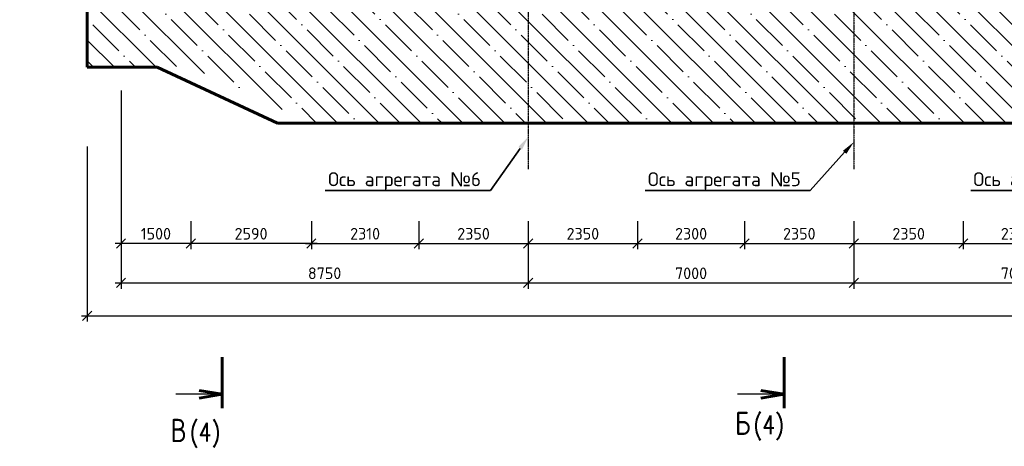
# Model space of a CAD drawing. Header units: millimetres. Extents: x 215401 to 282040, y -56103 to -5143.
# Tile 1 of 47: x 216659 to 237817, y -56103 to -46934. Entities that reach past the tile are written whole.
import ezdxf
from ezdxf import colors
from ezdxf.entities.mleader import LeaderData, LeaderLine
from ezdxf.enums import TextEntityAlignment as Align
from ezdxf.math import Vec2, Vec3

# ---------------------------------------------------------------- set-up
doc = ezdxf.new("R2010")
doc.units = ezdxf.units.MM
doc.linetypes.add('осевая', pattern=[50.8, 31.75, -6.35, 6.35, -6.35])
doc.layers.get('Defpoints').update_dxf_attribs({"color": 8})
for name, color, linetype, lineweight in [('АСО БЕТОН', 3, 'Continuous', 60), ('ГТО-2_Бетон_060', 3, 'Continuous', 60), ('ГТО-2_Выноски_035', 2, 'Continuous', 35), ('ГТО-2_Оси_025', 6, 'осевая', 25), ('ГТО-2_Размеры_035', 2, 'Continuous', 35)]:
    doc.layers.add(name, color=color, linetype=linetype, lineweight=lineweight)
doc.layers.add('ГТО-2_Штриховка_018', color=7, linetype='Continuous', lineweight=18, true_color=0x6b6b6b)
doc.styles.add('MOSOBL (isocpeur)', font='isocpeur.ttf')
doc.styles.add('RomanS', font='romans.shx', dxfattribs={"width": 0.7})
doc.dimstyles.new('М100 (мм)', dxfattribs={"dimscale": 100, "dimtxt": 2.5, "dimasz": 2, "dimexe": 1.25, "dimexo": 0.825, "dimgap": 0.825, "dimtad": 1, "dimdec": 0, "dimzin": 1, "dimtxsty": 'MOSOBL (isocpeur)', "dimblk": 'OBLIQUE', "dimcen": 0, "dimdle": 1.25, "dimclrd": 7, "dimclre": 7, "dimclrt": 256, "dimaunit": 1, "dimadec": 1, "dimazin": 0, "dimtfac": 1, "dimtdec": 0, "dimtofl": 0, "dimtmove": 1, "dimatfit": 3, "dimldrblk": 'DOTSMALL', "dimfxl": 1.25, "dimtfill": 1, "dimtolj": 1, "dimarcsym": 1})

# ---------------------------------------------------------------- blocks, each defined once
blk = doc.blocks.new('_Oblique')
at = {"color": 0, "linetype": 'ByBlock', "lineweight": -2}
blk.add_line((-0.5, -0.5), (0.5, 0.5), dxfattribs=at)
blk = doc.blocks.new('*D172')
at = {"layer": 'Defpoints', "color": 0, "transparency": 16777216}
for p in [(220336, -50764), (222926, -50762), (220336, -51743)]:
    blk.add_point(p, dxfattribs=at)
at = {"layer": 'ГТО-2_Размеры_035', "color": 7, "lineweight": -2, "transparency": 16777216}
for p, q in [((220336, -51264), (220336, -51868)), ((222926, -51262), (222926, -51868)), ((223051, -51743), (220211, -51743))]:
    blk.add_line(p, q, dxfattribs=at)
at = {"layer": 'ГТО-2_Размеры_035', "color": 7, "lineweight": -2, "transparency": 16777216, "xscale": 200, "yscale": 200, "zscale": 200, "rotation": 180}
blk.add_blockref('_Oblique', (220336, -51743), dxfattribs=at)
at = {"layer": 'ГТО-2_Размеры_035', "color": 7, "lineweight": -2, "transparency": 16777216, "xscale": 200, "yscale": 200, "zscale": 200}
blk.add_blockref('_Oblique', (222926, -51743), dxfattribs=at)
at = {"layer": 'ГТО-2_Размеры_035', "transparency": 16777216, "insert": (221631, -51535), "char_height": 250, "attachment_point": 5, "style": 'MOSOBL (isocpeur)', "bg_fill": 3, "box_fill_scale": 1.1, "bg_fill_color": 256, "bg_fill_true_color": 13158600, "bg_fill_transparency": 0}
blk.add_mtext('\\A1;2590', dxfattribs=at)
blk = doc.blocks.new('_DotSmall')
at = {"color": 0, "linetype": 'ByBlock', "const_width": 0.5}
blk.add_lwpolyline([(-0.0625, 0, 1), (0.0625, 0, 1)], format="xyb", close=True, dxfattribs=at)
blk = doc.blocks.new('*D173')
at = {"layer": 'Defpoints', "color": 0, "transparency": 16777216}
for p in [(218836, -49024), (220336, -50764), (218836, -51743)]:
    blk.add_point(p, dxfattribs=at)
at = {"layer": 'ГТО-2_Размеры_035', "color": 7, "lineweight": -2, "transparency": 16777216}
for p, q in [((218836, -49524), (218836, -51868)), ((220336, -51264), (220336, -51868)), ((220461, -51743), (218711, -51743))]:
    blk.add_line(p, q, dxfattribs=at)
at = {"layer": 'ГТО-2_Размеры_035', "color": 7, "lineweight": -2, "transparency": 16777216, "xscale": 200, "yscale": 200, "zscale": 200, "rotation": 180}
blk.add_blockref('_Oblique', (218836, -51743), dxfattribs=at)
at = {"layer": 'ГТО-2_Размеры_035', "color": 7, "lineweight": -2, "transparency": 16777216, "xscale": 200, "yscale": 200, "zscale": 200}
blk.add_blockref('_Oblique', (220336, -51743), dxfattribs=at)
at = {"layer": 'ГТО-2_Размеры_035', "transparency": 16777216, "insert": (219586, -51535), "char_height": 250, "attachment_point": 5, "style": 'MOSOBL (isocpeur)', "bg_fill": 3, "box_fill_scale": 1.1, "bg_fill_color": 256, "bg_fill_true_color": 13158600, "bg_fill_transparency": 0}
blk.add_mtext('\\A1;1500', dxfattribs=at)
blk = doc.blocks.new('*D202')
at = {"layer": 'Defpoints', "color": 0, "transparency": 16777216}
for p in [(218111, -47957), (275336, -47957), (275336, -53298)]:
    blk.add_point(p, dxfattribs=at)
at = {"layer": 'ГТО-2_Размеры_035', "color": 7, "lineweight": -2, "transparency": 16777216}
for p, q in [((218111, -49657), (218111, -53423)), ((275336, -49657), (275336, -53423)), ((217986, -53298), (275461, -53298))]:
    blk.add_line(p, q, dxfattribs=at)
at = {"layer": 'ГТО-2_Размеры_035', "color": 7, "lineweight": -2, "transparency": 16777216, "xscale": 200, "yscale": 200, "zscale": 200, "rotation": 180}
blk.add_blockref('_Oblique', (218111, -53298), dxfattribs=at)
at = {"layer": 'ГТО-2_Размеры_035', "color": 7, "lineweight": -2, "transparency": 16777216, "xscale": 200, "yscale": 200, "zscale": 200}
blk.add_blockref('_Oblique', (275336, -53298), dxfattribs=at)
at = {"layer": 'ГТО-2_Размеры_035', "transparency": 16777216, "insert": (246724, -53091), "char_height": 250, "attachment_point": 5, "style": 'MOSOBL (isocpeur)', "bg_fill": 3, "box_fill_scale": 1.1, "bg_fill_color": 256, "bg_fill_true_color": 13158600, "bg_fill_transparency": 0}
blk.add_mtext('\\A1;57225', dxfattribs=at)
blk = doc.blocks.new('*D174')
at = {"layer": 'Defpoints', "color": 0, "transparency": 16777216}
for p in [(222926, -50764), (225236, -50764), (225236, -51743)]:
    blk.add_point(p, dxfattribs=at)
at = {"layer": 'ГТО-2_Размеры_035', "color": 7, "lineweight": -2, "transparency": 16777216}
for p, q in [((222926, -51264), (222926, -51868)), ((225236, -51264), (225236, -51868)), ((222801, -51743), (225361, -51743))]:
    blk.add_line(p, q, dxfattribs=at)
at = {"layer": 'ГТО-2_Размеры_035', "color": 7, "lineweight": -2, "transparency": 16777216, "xscale": 200, "yscale": 200, "zscale": 200, "rotation": 180}
blk.add_blockref('_Oblique', (222926, -51743), dxfattribs=at)
at = {"layer": 'ГТО-2_Размеры_035', "color": 7, "lineweight": -2, "transparency": 16777216, "xscale": 200, "yscale": 200, "zscale": 200}
blk.add_blockref('_Oblique', (225236, -51743), dxfattribs=at)
at = {"layer": 'ГТО-2_Размеры_035', "transparency": 16777216, "insert": (224081, -51535), "char_height": 250, "attachment_point": 5, "style": 'MOSOBL (isocpeur)', "bg_fill": 3, "box_fill_scale": 1.1, "bg_fill_color": 256, "bg_fill_true_color": 13158600, "bg_fill_transparency": 0}
blk.add_mtext('\\A1;2310', dxfattribs=at)
blk = doc.blocks.new('*D175')
at = {"layer": 'Defpoints', "color": 0, "transparency": 16777216}
for p in [(225236, -50764), (227586, -50764), (227586, -51743)]:
    blk.add_point(p, dxfattribs=at)
at = {"layer": 'ГТО-2_Размеры_035', "color": 7, "lineweight": -2, "transparency": 16777216}
for p, q in [((225236, -51264), (225236, -51868)), ((227586, -51264), (227586, -51868)), ((225111, -51743), (227711, -51743))]:
    blk.add_line(p, q, dxfattribs=at)
at = {"layer": 'ГТО-2_Размеры_035', "color": 7, "lineweight": -2, "transparency": 16777216, "xscale": 200, "yscale": 200, "zscale": 200, "rotation": 180}
blk.add_blockref('_Oblique', (225236, -51743), dxfattribs=at)
at = {"layer": 'ГТО-2_Размеры_035', "color": 7, "lineweight": -2, "transparency": 16777216, "xscale": 200, "yscale": 200, "zscale": 200}
blk.add_blockref('_Oblique', (227586, -51743), dxfattribs=at)
at = {"layer": 'ГТО-2_Размеры_035', "transparency": 16777216, "insert": (226411, -51535), "char_height": 250, "attachment_point": 5, "style": 'MOSOBL (isocpeur)', "bg_fill": 3, "box_fill_scale": 1.1, "bg_fill_color": 256, "bg_fill_true_color": 13158600, "bg_fill_transparency": 0}
blk.add_mtext('\\A1;2350', dxfattribs=at)
blk = doc.blocks.new('*D176')
at = {"layer": 'Defpoints', "color": 0, "transparency": 16777216}
for p in [(227586, -50764), (229936, -50764), (229936, -51743)]:
    blk.add_point(p, dxfattribs=at)
at = {"layer": 'ГТО-2_Размеры_035', "color": 7, "lineweight": -2, "transparency": 16777216}
for p, q in [((227586, -51264), (227586, -51868)), ((229936, -51264), (229936, -51868)), ((227461, -51743), (230061, -51743))]:
    blk.add_line(p, q, dxfattribs=at)
at = {"layer": 'ГТО-2_Размеры_035', "color": 7, "lineweight": -2, "transparency": 16777216, "xscale": 200, "yscale": 200, "zscale": 200, "rotation": 180}
blk.add_blockref('_Oblique', (227586, -51743), dxfattribs=at)
at = {"layer": 'ГТО-2_Размеры_035', "color": 7, "lineweight": -2, "transparency": 16777216, "xscale": 200, "yscale": 200, "zscale": 200}
blk.add_blockref('_Oblique', (229936, -51743), dxfattribs=at)
at = {"layer": 'ГТО-2_Размеры_035', "transparency": 16777216, "insert": (228761, -51535), "char_height": 250, "attachment_point": 5, "style": 'MOSOBL (isocpeur)', "bg_fill": 3, "box_fill_scale": 1.1, "bg_fill_color": 256, "bg_fill_true_color": 13158600, "bg_fill_transparency": 0}
blk.add_mtext('\\A1;2350', dxfattribs=at)
blk = doc.blocks.new('*D177')
at = {"layer": 'Defpoints', "color": 0, "transparency": 16777216}
for p in [(229936, -50764), (232236, -50764), (232236, -51743)]:
    blk.add_point(p, dxfattribs=at)
at = {"layer": 'ГТО-2_Размеры_035', "color": 7, "lineweight": -2, "transparency": 16777216}
for p, q in [((229936, -51264), (229936, -51868)), ((232236, -51264), (232236, -51868)), ((229811, -51743), (232361, -51743))]:
    blk.add_line(p, q, dxfattribs=at)
at = {"layer": 'ГТО-2_Размеры_035', "color": 7, "lineweight": -2, "transparency": 16777216, "xscale": 200, "yscale": 200, "zscale": 200, "rotation": 180}
blk.add_blockref('_Oblique', (229936, -51743), dxfattribs=at)
at = {"layer": 'ГТО-2_Размеры_035', "color": 7, "lineweight": -2, "transparency": 16777216, "xscale": 200, "yscale": 200, "zscale": 200}
blk.add_blockref('_Oblique', (232236, -51743), dxfattribs=at)
at = {"layer": 'ГТО-2_Размеры_035', "transparency": 16777216, "insert": (231086, -51535), "char_height": 250, "attachment_point": 5, "style": 'MOSOBL (isocpeur)', "bg_fill": 3, "box_fill_scale": 1.1, "bg_fill_color": 256, "bg_fill_true_color": 13158600, "bg_fill_transparency": 0}
blk.add_mtext('\\A1;2300', dxfattribs=at)
blk = doc.blocks.new('*D178')
at = {"layer": 'Defpoints', "color": 0, "transparency": 16777216}
for p in [(232236, -50764), (234586, -50764), (234586, -51743)]:
    blk.add_point(p, dxfattribs=at)
at = {"layer": 'ГТО-2_Размеры_035', "color": 7, "lineweight": -2, "transparency": 16777216}
for p, q in [((232236, -51264), (232236, -51868)), ((234586, -51264), (234586, -51868)), ((232111, -51743), (234711, -51743))]:
    blk.add_line(p, q, dxfattribs=at)
at = {"layer": 'ГТО-2_Размеры_035', "color": 7, "lineweight": -2, "transparency": 16777216, "xscale": 200, "yscale": 200, "zscale": 200, "rotation": 180}
blk.add_blockref('_Oblique', (232236, -51743), dxfattribs=at)
at = {"layer": 'ГТО-2_Размеры_035', "color": 7, "lineweight": -2, "transparency": 16777216, "xscale": 200, "yscale": 200, "zscale": 200}
blk.add_blockref('_Oblique', (234586, -51743), dxfattribs=at)
at = {"layer": 'ГТО-2_Размеры_035', "transparency": 16777216, "insert": (233411, -51535), "char_height": 250, "attachment_point": 5, "style": 'MOSOBL (isocpeur)', "bg_fill": 3, "box_fill_scale": 1.1, "bg_fill_color": 256, "bg_fill_true_color": 13158600, "bg_fill_transparency": 0}
blk.add_mtext('\\A1;2350', dxfattribs=at)
blk = doc.blocks.new('*D179')
at = {"layer": 'Defpoints', "color": 0, "transparency": 16777216}
for p in [(234586, -50764), (236936, -50764), (236936, -51743)]:
    blk.add_point(p, dxfattribs=at)
at = {"layer": 'ГТО-2_Размеры_035', "color": 7, "lineweight": -2, "transparency": 16777216}
for p, q in [((234586, -51264), (234586, -51868)), ((236936, -51264), (236936, -51868)), ((234461, -51743), (237061, -51743))]:
    blk.add_line(p, q, dxfattribs=at)
at = {"layer": 'ГТО-2_Размеры_035', "color": 7, "lineweight": -2, "transparency": 16777216, "xscale": 200, "yscale": 200, "zscale": 200, "rotation": 180}
blk.add_blockref('_Oblique', (234586, -51743), dxfattribs=at)
at = {"layer": 'ГТО-2_Размеры_035', "color": 7, "lineweight": -2, "transparency": 16777216, "xscale": 200, "yscale": 200, "zscale": 200}
blk.add_blockref('_Oblique', (236936, -51743), dxfattribs=at)
at = {"layer": 'ГТО-2_Размеры_035', "transparency": 16777216, "insert": (235761, -51535), "char_height": 250, "attachment_point": 5, "style": 'MOSOBL (isocpeur)', "bg_fill": 3, "box_fill_scale": 1.1, "bg_fill_color": 256, "bg_fill_true_color": 13158600, "bg_fill_transparency": 0}
blk.add_mtext('\\A1;2350', dxfattribs=at)
blk = doc.blocks.new('*D180')
at = {"layer": 'Defpoints', "color": 0, "transparency": 16777216}
for p in [(236936, -50764), (239236, -50764), (239236, -51743)]:
    blk.add_point(p, dxfattribs=at)
at = {"layer": 'ГТО-2_Размеры_035', "color": 7, "lineweight": -2, "transparency": 16777216}
for p, q in [((236936, -51264), (236936, -51868)), ((239236, -51264), (239236, -51868)), ((236811, -51743), (239361, -51743))]:
    blk.add_line(p, q, dxfattribs=at)
at = {"layer": 'ГТО-2_Размеры_035', "color": 7, "lineweight": -2, "transparency": 16777216, "xscale": 200, "yscale": 200, "zscale": 200, "rotation": 180}
blk.add_blockref('_Oblique', (236936, -51743), dxfattribs=at)
at = {"layer": 'ГТО-2_Размеры_035', "color": 7, "lineweight": -2, "transparency": 16777216, "xscale": 200, "yscale": 200, "zscale": 200}
blk.add_blockref('_Oblique', (239236, -51743), dxfattribs=at)
at = {"layer": 'ГТО-2_Размеры_035', "transparency": 16777216, "insert": (238086, -51535), "char_height": 250, "attachment_point": 5, "style": 'MOSOBL (isocpeur)', "bg_fill": 3, "box_fill_scale": 1.1, "bg_fill_color": 256, "bg_fill_true_color": 13158600, "bg_fill_transparency": 0}
blk.add_mtext('\\A1;2300', dxfattribs=at)
blk = doc.blocks.new('*D191')
at = {"layer": 'Defpoints', "color": 0, "transparency": 16777216}
for p in [(218836, -47957), (227586, -50764), (227586, -52591)]:
    blk.add_point(p, dxfattribs=at)
at = {"layer": 'ГТО-2_Размеры_035', "color": 7, "lineweight": -2, "transparency": 16777216}
for p, q in [((218836, -48457), (218836, -52716)), ((227586, -51264), (227586, -52716)), ((218711, -52591), (227711, -52591))]:
    blk.add_line(p, q, dxfattribs=at)
at = {"layer": 'ГТО-2_Размеры_035', "color": 7, "lineweight": -2, "transparency": 16777216, "xscale": 200, "yscale": 200, "zscale": 200, "rotation": 180}
blk.add_blockref('_Oblique', (218836, -52591), dxfattribs=at)
at = {"layer": 'ГТО-2_Размеры_035', "color": 7, "lineweight": -2, "transparency": 16777216, "xscale": 200, "yscale": 200, "zscale": 200}
blk.add_blockref('_Oblique', (227586, -52591), dxfattribs=at)
at = {"layer": 'ГТО-2_Размеры_035', "transparency": 16777216, "insert": (223211, -52384), "char_height": 250, "attachment_point": 5, "style": 'MOSOBL (isocpeur)', "bg_fill": 3, "box_fill_scale": 1.1, "bg_fill_color": 256, "bg_fill_true_color": 13158600, "bg_fill_transparency": 0}
blk.add_mtext('\\A1;8750', dxfattribs=at)
blk = doc.blocks.new('*D192')
at = {"layer": 'Defpoints', "color": 0, "transparency": 16777216}
for p in [(227586, -50764), (234586, -50764), (234586, -52591)]:
    blk.add_point(p, dxfattribs=at)
at = {"layer": 'ГТО-2_Размеры_035', "color": 7, "lineweight": -2, "transparency": 16777216}
for p, q in [((227586, -51264), (227586, -52716)), ((234586, -51264), (234586, -52716)), ((227461, -52591), (234711, -52591))]:
    blk.add_line(p, q, dxfattribs=at)
at = {"layer": 'ГТО-2_Размеры_035', "color": 7, "lineweight": -2, "transparency": 16777216, "xscale": 200, "yscale": 200, "zscale": 200, "rotation": 180}
blk.add_blockref('_Oblique', (227586, -52591), dxfattribs=at)
at = {"layer": 'ГТО-2_Размеры_035', "color": 7, "lineweight": -2, "transparency": 16777216, "xscale": 200, "yscale": 200, "zscale": 200}
blk.add_blockref('_Oblique', (234586, -52591), dxfattribs=at)
at = {"layer": 'ГТО-2_Размеры_035', "transparency": 16777216, "insert": (231086, -52384), "char_height": 250, "attachment_point": 5, "style": 'MOSOBL (isocpeur)', "bg_fill": 3, "box_fill_scale": 1.1, "bg_fill_color": 256, "bg_fill_true_color": 13158600, "bg_fill_transparency": 0}
blk.add_mtext('\\A1;7000', dxfattribs=at)
blk = doc.blocks.new('*D193')
at = {"layer": 'Defpoints', "color": 0, "transparency": 16777216}
for p in [(234586, -50764), (241586, -50764), (241586, -52591)]:
    blk.add_point(p, dxfattribs=at)
at = {"layer": 'ГТО-2_Размеры_035', "color": 7, "lineweight": -2, "transparency": 16777216}
for p, q in [((234586, -51264), (234586, -52716)), ((241586, -51264), (241586, -52716)), ((234461, -52591), (241711, -52591))]:
    blk.add_line(p, q, dxfattribs=at)
at = {"layer": 'ГТО-2_Размеры_035', "color": 7, "lineweight": -2, "transparency": 16777216, "xscale": 200, "yscale": 200, "zscale": 200, "rotation": 180}
blk.add_blockref('_Oblique', (234586, -52591), dxfattribs=at)
at = {"layer": 'ГТО-2_Размеры_035', "color": 7, "lineweight": -2, "transparency": 16777216, "xscale": 200, "yscale": 200, "zscale": 200}
blk.add_blockref('_Oblique', (241586, -52591), dxfattribs=at)
at = {"layer": 'ГТО-2_Размеры_035', "transparency": 16777216, "insert": (238086, -52384), "char_height": 250, "attachment_point": 5, "style": 'MOSOBL (isocpeur)', "bg_fill": 3, "box_fill_scale": 1.1, "bg_fill_color": 256, "bg_fill_true_color": 13158600, "bg_fill_transparency": 0}
blk.add_mtext('\\A1;7000', dxfattribs=at)
blk = doc.blocks.new('Сечен_Лево_Низ_Лист')
at = {"color": 3, "linetype": 'Continuous', "lineweight": 60}
for p, q in [((0, -21.89), (0, -10.89)), ((0, -18.89), (-5, -18.06)), ((0, -18.89), (-5, -19.73))]:
    blk.add_line(p, q, dxfattribs=at)
at = {"color": 7, "linetype": 'Continuous', "lineweight": 25}
blk.add_line((0, -18.89), (-10, -18.89), dxfattribs=at)
at = {"color": 3, "linetype": 'Continuous', "lineweight": 60, "ltscale": 0.01, "style": 'RomanS', "width": 0.8, "flags": 8}
blk.add_attdef('СЕЧ', text='', height=5, dxfattribs=at).set_placement((-7.68, -29.54), align=Align.BOTTOM_CENTER)
at = {"color": 2, "linetype": 'Continuous', "lineweight": 35, "ltscale": 0.01, "style": 'RomanS', "width": 0.8, "flags": 8}
blk.add_attdef('(ЛИСТ)', (-4.8, -28.01), '', height=5, dxfattribs=at)

msp = doc.modelspace()

# ---------------------------------------------------------------- hatches: boundary and pattern name
at = {"layer": 'ГТО-2_Штриховка_018'}
h = msp.add_hatch(dxfattribs=at)
h.set_pattern_fill('ANSI35', color=256, scale=100, angle=90)
h.set_pattern_definition([(135, (-199351.9, -1322687.87), (-449.0128, -449.0128), []), (135, (-199351.9, -1322238.85), (-449.0128, -449.0128), [793.75, -158.75, 0, -158.75])])
edge = h.paths.add_edge_path()
edge.add_line((224736.2, -23657.3), (223561.4, -23657.3))
edge.add_line((223561.4, -23657.3), (223561.4, -29157.3))
edge.add_line((223561.4, -29157.3), (224086.2, -29157.3))
edge.add_line((224086.2, -29157.3), (218836.2, -29157.3))
edge.add_line((218836.2, -29157.3), (217861.4, -29157.3))
edge.add_line((217861.4, -29157.3), (217861.4, -23657.3))
edge.add_line((217861.4, -23657.3), (216659, -23657.3))
edge.add_line((216659, -23657.3), (216659, -28896))
edge.add_line((216659, -28896), (217821.1, -29157.5))
edge.add_line((217821.1, -29157.5), (218608.8, -29196.9))
edge.add_arc((218628.2, -29212.6), 25, -38.92555, 141.07445, ccw=False)
edge.add_arc((218628.2, -29212.6), 25, 141.07445, 321.07445, ccw=False)
edge.add_line((218608.8, -29196.9), (217821.1, -29157.5))
edge.add_line((217821.1, -29157.5), (216659, -28896))
edge.add_line((216659, -28896), (216659, -29657.3))
edge.add_line((216659, -29657.3), (218111.4, -30257.3))
edge.add_line((218111.4, -30257.3), (218111.4, -47957.3))
edge.add_line((218111.4, -47957.3), (220336.2, -47957.3))
edge.add_line((220336.2, -47957.3), (222926.2, -49157.3))
edge.add_line((222926.2, -49157.3), (227586.2, -49157.3))
edge.add_line((227586.2, -49157.3), (227586.2, -46157.3))
edge.add_line((227586.2, -46157.3), (224736.2, -46157.3))
edge.add_line((224736.2, -46157.3), (224736.2, -23657.3))
h.paths.add_polyline_path([(220336.2, -41257.3), (223786.2, -41257.3), (223786.2, -44907.3), (220336.2, -44907.3)], flags=16)
h.paths.add_polyline_path([(220336.2, -40757.3), (220336.2, -37157.3), (223786.2, -37157.3), (223786.2, -40757.3)], flags=16)
h.paths.add_polyline_path([(220336.2, -36657.3), (220336.2, -29657.3), (223786.2, -29657.3), (223786.2, -36657.3)], flags=16)
h.paths.add_polyline_path([(234586.2, -46157.3), (227586.2, -46157.3), (227586.2, -49157.3), (234586.2, -49157.3)])
h.paths.add_polyline_path([(238736.2, -23657.3), (237436.2, -23657.3), (237436.2, -46157.3), (238736.2, -46157.3)])
h.paths.add_polyline_path([(241586.2, -46157.3), (234586.2, -46157.3), (234586.2, -49157.3), (241586.2, -49157.3)])
h.paths.add_polyline_path([(248586.2, -46157.3), (241586.2, -46157.3), (241586.2, -49157.3), (248586.2, -49157.3)])
h.paths.add_polyline_path([(245736.2, -23657.3), (244436.2, -23657.3), (244436.2, -46157.3), (245736.2, -46157.3)])
h.paths.add_polyline_path([(252736.2, -23657.3), (251436.2, -23657.3), (251436.2, -46157.3), (252736.2, -46157.3)])
h.paths.add_polyline_path([(255586.2, -46157.3), (248586.2, -46157.3), (248586.2, -49157.3), (255586.2, -49157.3)])
h.paths.add_polyline_path([(262586.2, -46157.3), (255586.2, -46157.3), (255586.2, -49157.3), (262586.2, -49157.3)])
h.paths.add_polyline_path([(259736.2, -23657.3), (258436.2, -23657.3), (258436.2, -46157.3), (259736.2, -46157.3)])

# ---------------------------------------------------------------- block references
at = {"layer": 'АСО БЕТОН'}
ref = msp.add_blockref('Сечен_Лево_Низ_Лист', (221012, -53095.5), dxfattribs=dict(at, xscale=100, yscale=100, zscale=100))
ref.add_attrib('СЕЧ', 'В', dxfattribs={"layer": '0', "linetype": 'Continuous', "ltscale": 0.01, "height": 500, "style": 'RomanS', "width": 0.8}).set_placement((220071.6, -56162.5), align=Align.BOTTOM_CENTER)
ref.add_attrib('(ЛИСТ)', '(4)', (220313, -55995.9), dxfattribs={"layer": '0', "color": 2, "linetype": 'Continuous', "lineweight": 35, "ltscale": 0.01, "height": 400, "style": 'RomanS', "width": 0.8})
ref = msp.add_blockref('Сечен_Лево_Низ_Лист', (233086.4, -53095.5), dxfattribs=dict(at, xscale=100, yscale=100, zscale=100))
ref.add_attrib('СЕЧ', 'Б', dxfattribs={"layer": '0', "linetype": 'Continuous', "ltscale": 0.01, "height": 500, "style": 'RomanS', "width": 0.8}).set_placement((232196.5, -56006.5), align=Align.BOTTOM_CENTER)
ref.add_attrib('(ЛИСТ)', '(4)', (232422.4, -55839.2), dxfattribs={"layer": '0', "color": 2, "linetype": 'Continuous', "lineweight": 35, "ltscale": 0.01, "height": 400, "style": 'RomanS', "width": 0.8})

# ---------------------------------------------------------------- dimensions: what is measured, and where the dimension line sits
at = {"layer": 'ГТО-2_Размеры_035'}
dim = msp.add_linear_dim(base=(220336.2, -51742.5), p1=(222926.2, -50762.4), p2=(220336.2, -50764.4), dimstyle='М100 (мм)', override={"dimexo": 5}, dxfattribs=at)
dim.commit()
dim.dimension.update_dxf_attribs({"geometry": '*D172', "text_midpoint": (221631.2, -51535)})

# ---------------------------------------------------------------- next in the draw order: dimensions: what is measured, and where the dimension line sits
dim = msp.add_linear_dim(base=(218836.2, -51742.5), p1=(220336.2, -50764.4), p2=(218836.2, -49023.9), dimstyle='М100 (мм)', override={"dimexo": 5}, dxfattribs=at)
dim.commit()
dim.dimension.update_dxf_attribs({"geometry": '*D173', "text_midpoint": (219586.2, -51535)})

# ---------------------------------------------------------------- next in the draw order: dimensions: what is measured, and where the dimension line sits
dim = msp.add_linear_dim(base=(275336.2, -53298), p1=(218111.4, -47957.3), p2=(275336.2, -47957.3), dimstyle='М100 (мм)', override={"dimexo": 17}, dxfattribs=at)
dim.commit()
dim.dimension.update_dxf_attribs({"geometry": '*D202', "text_midpoint": (246723.8, -53090.5)})

# ---------------------------------------------------------------- next in the draw order: linework, layer by layer
at = {"layer": 'ГТО-2_Бетон_060'}
for p, q in [((218111.4, -47957.3), (218111.4, -30257.3)), ((219611.4, -47957.3), (218111.4, -47957.3)), ((222201.4, -49157.3), (219611.4, -47957.3)), ((263036.4, -49157.3), (222201.4, -49157.3))]:
    msp.add_line(p, q, dxfattribs=at)

# ---------------------------------------------------------------- next in the draw order: leaders
at = {"layer": 'ГТО-2_Выноски_035'}
ml = msp.add_multileader_mtext('Standard', dxfattribs=at)
ml.set_content('Ось агрегата {\\fArial|b0|i0|c204|p34;№}6', color=256, style='MOSOBL (isocpeur)')
ml.set_leader_properties(color=7, lineweight=-1)
ml.build(insert=Vec2(0, 0))
ml.multileader.update_dxf_attribs({"has_dogleg": 0, "text_left_attachment_type": 6, "text_right_attachment_type": 6, "dogleg_length": 0, "arrow_head_size": 300, "scale": 100})
ctx = ml.context
ctx.base_point, ctx.scale, ctx.char_height, ctx.arrow_head_size, ctx.landing_gap_size, ctx.plane_origin = Vec3(222952.7, -50602.4), 100, 300, 300, 200, Vec3(221003.2, -51000.4)
ctx.left_attachment, ctx.right_attachment, ctx.text_align_type = 6, 6, 2
notes = []
notes.append((ctx, [(1, (1, 1, 0), (226772.3, -50602.4), (-1, 0), 0, [(0, [(227586.2, -49455.9)], 0, [])])]))
ctx.mtext.insert, ctx.mtext.alignment, ctx.mtext.flow_direction = Vec3(226572.3, -50212.4), 3, 5
ctx.mtext.has_bg_fill, ctx.mtext.bg_color, ctx.mtext.bg_scale_factor, ctx.mtext.bg_transparency, ctx.mtext.use_window_bg_color = 1, -1073741824, 1.5, 0, 1
ml = msp.add_multileader_mtext('Standard', dxfattribs=at)
ml.set_content('Ось агрегата {\\fArial|b0|i0|c204|p34;№}5', color=256, style='MOSOBL (isocpeur)')
ml.set_leader_properties(color=7, lineweight=-1)
ml.build(insert=Vec2(0, 0))
ml.multileader.update_dxf_attribs({"has_dogleg": 0, "text_left_attachment_type": 6, "text_right_attachment_type": 6, "dogleg_length": 0, "arrow_head_size": 300, "scale": 100})
ctx = ml.context
ctx.base_point, ctx.scale, ctx.char_height, ctx.arrow_head_size, ctx.landing_gap_size, ctx.plane_origin = Vec3(229825, -50602.4), 100, 300, 300, 200, Vec3(228003.2, -51517.5)
ctx.left_attachment, ctx.right_attachment, ctx.text_align_type = 6, 6, 2
notes.append((ctx, [(1, (1, 1, 0), (233644.5, -50602.4), (-1, 0), 0, [(0, [(234586.2, -49562.5)], 0, [])])]))
ctx.mtext.insert, ctx.mtext.alignment, ctx.mtext.flow_direction = Vec3(233444.5, -50212.4), 3, 5
ctx.mtext.has_bg_fill, ctx.mtext.bg_color, ctx.mtext.bg_scale_factor, ctx.mtext.bg_transparency, ctx.mtext.use_window_bg_color = 1, -1073741824, 1.5, 0, 1
ml = msp.add_multileader_mtext('Standard', dxfattribs=at)
ml.set_content('Ось агрегата {\\fArial|b0|i0|c204|p34;№}4', color=256, style='MOSOBL (isocpeur)')
ml.set_leader_properties(color=7, lineweight=-1)
ml.build(insert=Vec2(0, 0))
ml.multileader.update_dxf_attribs({"has_dogleg": 0, "text_left_attachment_type": 6, "text_right_attachment_type": 6, "dogleg_length": 0, "arrow_head_size": 300, "scale": 100})
ctx = ml.context
ctx.base_point, ctx.scale, ctx.char_height, ctx.arrow_head_size, ctx.landing_gap_size, ctx.plane_origin = Vec3(236795, -50602.4), 100, 300, 300, 200, Vec3(235003.2, -51517.5)
ctx.left_attachment, ctx.right_attachment, ctx.text_align_type = 6, 6, 2
notes.append((ctx, [(1, (1, 1, 0), (240644.5, -50602.4), (-1, 0), 0, [(0, [(241586.2, -49562.5)], 0, [])])]))
ctx.mtext.insert, ctx.mtext.alignment, ctx.mtext.flow_direction = Vec3(240444.5, -50212.4), 3, 5
ctx.mtext.has_bg_fill, ctx.mtext.bg_color, ctx.mtext.bg_scale_factor, ctx.mtext.bg_transparency, ctx.mtext.use_window_bg_color = 1, -1073741824, 1.5, 0, 1
for ctx, leaders in notes:
    for number, flags, end, landing, length, lines in leaders:
        leader = LeaderData()
        leader.index, (leader.has_last_leader_line, leader.has_dogleg_vector, leader.attachment_direction) = number, flags
        leader.last_leader_point, leader.dogleg_vector, leader.dogleg_length = Vec3(end), Vec3(landing), length
        for number, points, colour, breaks in lines:
            line = LeaderLine()
            line.index, line.vertices, line.color, line.breaks = number, Vec3.list(points), colors.encode_raw_color(colour), breaks
            leader.lines.append(line)
        ctx.leaders.append(leader)

# ---------------------------------------------------------------- next in the draw order: linework, layer by layer
at = {"layer": 'ГТО-2_Оси_025', "ltscale": 0.5}
for p, q in [((227586.2, -22017.3), (227586.2, -50147.7)), ((234586.2, -22017.3), (234586.2, -50147.7))]:
    msp.add_line(p, q, dxfattribs=at)

# ---------------------------------------------------------------- next in the draw order: dimensions: what is measured, and where the dimension line sits
at = {"layer": 'ГТО-2_Размеры_035', "color": 1}
for base, p1, p2, picture, middle in [((229936.2, -51742.5), (227586.2, -50764.4), (229936.2, -50764.4), '*D176', (228761.2, -51535)), ((236936.2, -51742.5), (234586.2, -50764.4), (236936.2, -50764.4), '*D179', (235761.2, -51535))]:
    dim = msp.add_linear_dim(base=base, p1=p1, p2=p2, dimstyle='М100 (мм)', override={"dimexo": 5}, dxfattribs=at)
    dim.commit()
    dim.dimension.update_dxf_attribs({"geometry": picture, "text_midpoint": middle})

# ---------------------------------------------------------------- next in the draw order: dimensions: what is measured, and where the dimension line sits
for base, p1, p2, picture, middle in [((234586.2, -52591.1), (227586.2, -50764.4), (234586.2, -50764.4), '*D192', (231086.2, -52383.6)), ((239236.2, -51742.5), (236936.2, -50764.4), (239236.2, -50764.4), '*D180', (238086.2, -51535))]:
    dim = msp.add_linear_dim(base=base, p1=p1, p2=p2, dimstyle='М100 (мм)', override={"dimexo": 5}, dxfattribs=at)
    dim.commit()
    dim.dimension.update_dxf_attribs({"geometry": picture, "text_midpoint": middle})

# ---------------------------------------------------------------- next in the draw order: dimensions: what is measured, and where the dimension line sits
for base, p1, p2, picture, middle in [((227586.2, -51742.5), (225236.2, -50764.4), (227586.2, -50764.4), '*D175', (226411.2, -51535)), ((234586.2, -51742.5), (232236.2, -50764.4), (234586.2, -50764.4), '*D178', (233411.2, -51535))]:
    dim = msp.add_linear_dim(base=base, p1=p1, p2=p2, dimstyle='М100 (мм)', override={"dimexo": 5}, dxfattribs=at)
    dim.commit()
    dim.dimension.update_dxf_attribs({"geometry": picture, "text_midpoint": middle})

# ---------------------------------------------------------------- next in the draw order: dimensions: what is measured, and where the dimension line sits
at = {"layer": 'ГТО-2_Размеры_035'}
dim = msp.add_linear_dim(base=(225236.2, -51742.5), p1=(222926.2, -50764.4), p2=(225236.2, -50764.4), dimstyle='М100 (мм)', override={"dimexo": 5}, dxfattribs=at)
dim.commit()
dim.dimension.update_dxf_attribs({"geometry": '*D174', "text_midpoint": (224081.2, -51535)})
at = {"layer": 'ГТО-2_Размеры_035', "color": 1}
for base, p1, p2, picture, middle in [((232236.2, -51742.5), (229936.2, -50764.4), (232236.2, -50764.4), '*D177', (231086.2, -51535)), ((241586.2, -52591.1), (234586.2, -50764.4), (241586.2, -50764.4), '*D193', (238086.2, -52383.6))]:
    dim = msp.add_linear_dim(base=base, p1=p1, p2=p2, dimstyle='М100 (мм)', override={"dimexo": 5}, dxfattribs=at)
    dim.commit()
    dim.dimension.update_dxf_attribs({"geometry": picture, "text_midpoint": middle})

# ---------------------------------------------------------------- next in the draw order: dimensions: what is measured, and where the dimension line sits
dim = msp.add_linear_dim(base=(227586.2, -52591.1), p1=(218836.2, -47957.3), p2=(227586.2, -50764.4), dimstyle='М100 (мм)', override={"dimexo": 5}, dxfattribs=at)
dim.commit()
dim.dimension.update_dxf_attribs({"geometry": '*D191', "text_midpoint": (223211.2, -52383.6)})

doc.saveas('drawing.dxf')
